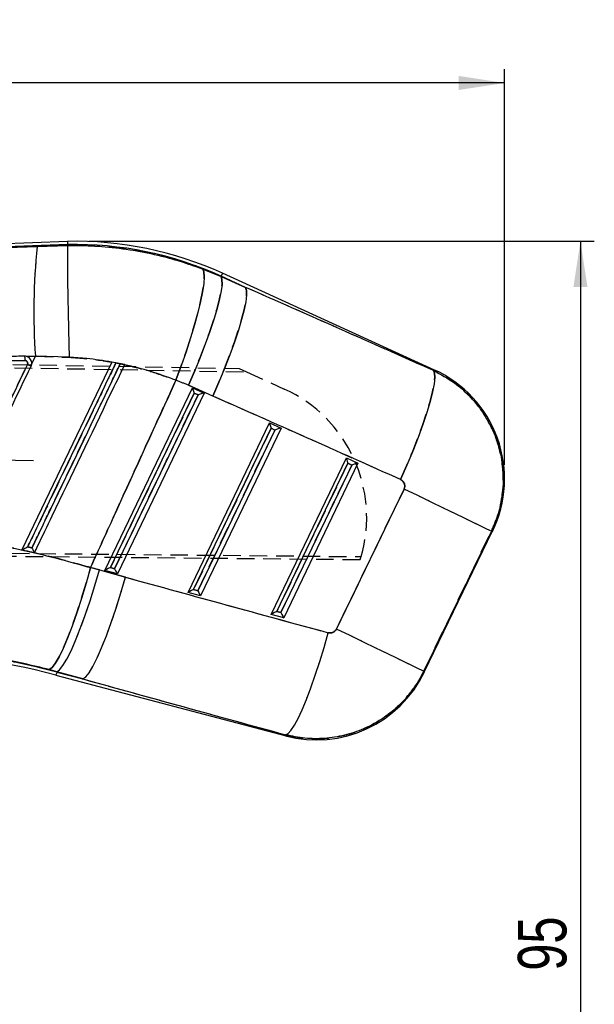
# Model space of a CAD drawing. Extents: x 41 to 411, y 12 to 288.
# Tile 10 of 24: x 205 to 246, y 217 to 288. Entities that reach past the tile are written whole.
import ezdxf

# ---------------------------------------------------------------- set-up
doc = ezdxf.new("R2010")
doc.units = 0
doc.linetypes.add('CENTERX2', pattern=[20.32, 12.7, -2.54, 2.54, -2.54])
doc.linetypes.add('HIDDEN', pattern=[1.905, 1.27, -0.635])
doc.layers.get('0').update_dxf_attribs({"linetype": 'CONTINUOUS'})
doc.styles.add('SLDTEXTSTYLE0', font='TXT', dxfattribs={"width": 0.75})
doc.dimstyles.new('SLDDIMSTYLE2', dxfattribs={"dimtxt": 3.5, "dimasz": 3.302, "dimexe": 0, "dimexo": 0.0625, "dimgap": 0.875, "dimtad": 1, "dimdec": 0, "dimrnd": 1e-09, "dimzin": 12, "dimtxsty": 'SLDTEXTSTYLE0', "dimsah": 1, "dimcen": 0.09, "dimazin": 3, "dimtfac": 1, "dimtdec": 0, "dimtofl": 0, "dimtmove": 0, "dimatfit": 3, "dimtolj": 1, "dimtzin": 12})
doc.dimstyles.new('SLDDIMSTYLE3', dxfattribs={"dimtxt": 3.5, "dimasz": 3.302, "dimexe": 0, "dimexo": 0.0625, "dimgap": 0.875, "dimtad": 1, "dimdec": 0, "dimrnd": 1e-09, "dimzin": 12, "dimtxsty": 'SLDTEXTSTYLE0', "dimsah": 1, "dimcen": 0.09, "dimazin": 3, "dimtfac": 1, "dimtofl": 0, "dimtmove": 0, "dimatfit": 3, "dimtolj": 1, "dimtzin": 12})

# ---------------------------------------------------------------- blocks, each defined once
blk = doc.blocks.new('_D_4')
at = {"color": 179, "linetype": 'CONTINUOUS'}
for p, q in [((56.417, 265.019), (56.417, 284.397)), ((240.018, 255.847), (240.018, 284.397)), ((240.018, 283.397), (56.417, 283.397))]:
    blk.add_line(p, q, dxfattribs=at)
for points in [[(56.417, 283.397), (59.719, 282.889), (59.719, 283.905)], [(240.018, 283.397), (236.716, 283.905), (236.716, 282.889)]]:
    blk.add_solid(points, dxfattribs=at)
at = {"color": 179, "linetype": 'CONTINUOUS', "insert": (134.34, 287.909, 0.1), "char_height": 3.5, "attachment_point": 1, "style": 'SLDTEXTSTYLE0'}
blk.add_mtext('184', dxfattribs=at)
blk = doc.blocks.new('_D_5')
at = {"color": 179, "linetype": 'CONTINUOUS'}
for p, q in [((210.042, 271.98), (246.488, 271.98)), ((245.488, 271.98), (245.488, 176.818)), ((116.412, 176.818), (246.488, 176.818))]:
    blk.add_line(p, q, dxfattribs=at)
for points in [[(245.488, 271.98), (244.98, 268.678), (245.996, 268.678)], [(245.488, 176.818), (245.996, 180.12), (244.98, 180.12)]]:
    blk.add_solid(points, dxfattribs=at)
at = {"color": 179, "linetype": 'CONTINUOUS', "insert": (240.976, 219.375, 0.1), "char_height": 3.5, "attachment_point": 1, "rotation": 90, "style": 'SLDTEXTSTYLE0'}
blk.add_mtext('95', dxfattribs=at)

msp = doc.modelspace()

# ---------------------------------------------------------------- linework, layer by layer
at = {"color": 7, "linetype": 'CONTINUOUS'}
for p, q in [((208.503415, 271.974558), (159.462393, 270.082966)), ((208.503452, 271.973675), (208.510321, 271.742909)), ((208.510321, 271.742909), (193.015364, 271.145244)), ((193.015364, 271.145244), (206.327063, 271.595534)), ((206.327063, 271.595534), (208.512378, 271.673438)), ((208.510321, 271.742909), (208.512385, 271.673615)), ((208.512378, 271.673438), (208.512385, 271.673615)), ((218.261284, 269.97944), (219.575603, 269.436695)), ((219.585319, 269.457994), (219.575603, 269.436695)), ((219.575603, 269.436695), (221.347105, 268.654567)), ((221.347105, 268.654567), (219.585319, 269.457994)), ((234.970641, 262.696528), (219.681476, 269.668846)), ((206.195009, 263.68896), (205.586333, 263.666474)), ((205.617417, 263.654363), (205.586333, 263.666474)), ((205.92041, 263.116683), (206.195009, 263.68896)), ((208.628905, 263.614868), (206.195009, 263.68896)), ((184.282046, 262.875795), (205.429946, 263.384212)), ((211.704452, 263.26371), (205.208686, 249.723183)), ((205.875766, 262.968231), (205.92041, 263.116683)), ((211.707529, 263.270123), (211.704452, 263.26371)), ((211.706583, 263.268152), (211.707529, 263.270123)), ((212.631476, 263.082396), (211.707529, 263.270123)), ((212.306847, 263.147325), (211.999167, 263.208729)), ((212.629606, 263.0785), (212.631476, 263.082396)), ((211.202305, 248.225428), (217.528877, 261.40755)), ((218.992029, 260.810801), (217.220527, 261.59293)), ((217.528877, 261.40755), (218.362567, 261.027363)), ((211.598587, 248.443758), (217.636664, 261.024759)), ((217.919123, 260.895947), (211.90415, 248.363076)), ((218.362567, 261.027363), (212.104168, 247.987294)), ((217.636664, 261.024759), (217.919123, 260.895947)), ((217.197616, 246.642394), (223.070976, 258.880189)), ((217.593898, 246.860724), (223.178756, 258.497397)), ((223.904666, 258.500001), (218.099479, 246.40426)), ((223.070976, 258.880189), (223.904666, 258.500001)), ((223.178756, 258.497397), (223.461215, 258.368587)), ((223.461215, 258.368587), (217.899461, 246.780042)), ((223.192927, 245.05936), (228.613068, 256.352828)), ((228.613068, 256.352828), (229.446758, 255.97264)), ((223.589209, 245.27769), (228.720848, 255.970036)), ((229.003315, 255.841225), (223.894772, 245.197008)), ((229.446758, 255.97264), (224.094798, 244.821226)), ((228.720848, 255.970036), (229.003315, 255.841225)), ((227.891487, 244.016883), (232.770812, 254.11425)), ((239.072588, 251.069058), (234.19327, 240.971691)), ((234.23319, 240.899452), (239.158985, 251.092987)), ((210.802247, 248.276305), (212.683384, 247.755575)), ((212.104168, 247.987294), (211.202305, 248.225428)), ((211.90415, 248.363076), (211.598587, 248.443758)), ((218.099479, 246.40426), (217.197616, 246.642394)), ((217.899461, 246.780042), (217.593898, 246.860724)), ((224.094798, 244.821226), (223.192927, 245.05936)), ((223.894772, 245.197008), (223.589209, 245.27769)), ((207.735863, 240.939093), (207.188514, 241.088426)), ((207.729933, 240.916635), (207.735863, 240.939093)), ((207.729933, 240.916635), (209.617001, 240.418364)), ((209.617001, 240.418364), (207.735863, 240.939093)), ((207.670767, 240.692571), (224.26254, 236.311592))]:
    msp.add_line(p, q, dxfattribs=at)
at = {"color": 7, "linetype": 'HIDDEN'}
for p, q in [((193.015364, 271.145244), (208.510321, 271.742909)), ((206.327063, 271.595534), (193.015364, 271.145244)), ((208.512378, 271.673438), (206.327063, 271.595534)), ((219.575603, 269.436695), (218.261284, 269.97944)), ((219.585319, 269.457994), (219.575603, 269.436695)), ((221.347105, 268.654567), (219.575603, 269.436695)), ((219.585319, 269.457994), (221.347105, 268.654567)), ((155.049552, 264.001577), (220.88654, 262.805142)), ((155.158323, 263.744826), (221.421164, 262.561583)), ((205.586333, 263.666474), (206.195009, 263.68896)), ((206.195009, 263.68896), (205.92041, 263.116683)), ((206.195009, 263.68896), (208.628905, 263.614868)), ((205.429946, 263.384212), (184.282046, 262.875795)), ((205.922198, 263.136372), (205.875766, 262.968231)), ((211.999167, 263.208729), (212.306847, 263.147325)), ((212.309223, 263.152274), (212.001939, 263.214503)), ((220.88654, 262.805142), (221.421164, 262.561583)), ((221.421164, 262.561583), (224.135411, 261.325064)), ((217.220527, 261.59293), (218.992029, 260.810801)), ((217.636664, 261.024759), (211.598587, 248.443758)), ((211.90415, 248.363076), (217.919123, 260.895947)), ((217.919123, 260.895947), (217.636664, 261.024759)), ((223.178756, 258.497397), (217.593898, 246.860724)), ((223.461215, 258.368587), (223.178756, 258.497397)), ((217.899461, 246.780042), (223.461215, 258.368587)), ((228.720848, 255.970036), (223.589209, 245.27769)), ((223.894772, 245.197008), (229.003315, 255.841225)), ((229.003315, 255.841225), (228.720848, 255.970036)), ((232.770812, 254.11425), (227.891487, 244.016883)), ((234.19327, 240.971691), (239.072588, 251.069058)), ((154.96672, 249.965403), (229.669538, 249.236294)), ((229.5991, 249.005807), (154.852234, 249.711741)), ((205.208857, 249.723536), (205.208686, 249.723183)), ((212.683384, 247.755575), (210.802247, 248.276305)), ((211.598587, 248.443758), (211.90415, 248.363076)), ((217.593898, 246.860724), (217.899461, 246.780042)), ((223.589209, 245.27769), (223.894772, 245.197008)), ((207.188514, 241.088426), (207.735863, 240.939093)), ((207.729933, 240.916635), (207.735863, 240.939093)), ((209.617001, 240.418364), (207.729933, 240.916635)), ((207.735863, 240.939093), (209.617001, 240.418364))]:
    msp.add_line(p, q, dxfattribs=at)
at = {"color": 179, "linetype": 'CENTERX2'}
msp.add_line((206.06243, 256.150898), (153.067482, 256.882665), dxfattribs=at)
at = {"color": 7, "linetype": 'CONTINUOUS', "flags": 128}
for points in [[(218.261284, 269.97944), (218.340029, 269.766709), (218.363111, 269.418897), (218.330105, 268.94242), (218.241629, 268.346068), (218.0993, 267.640839), (217.905764, 266.839739), (217.664574, 265.957548), (217.380185, 265.010534), (217.057836, 264.016165), (216.703486, 262.992782), (216.323656, 261.959261)], [(219.575603, 269.436695), (219.642599, 269.221129), (219.647092, 268.875135), (219.589007, 268.405028), (219.469403, 267.81939), (219.290469, 267.128915), (219.055463, 266.346205), (218.768676, 265.485552), (218.435344, 264.562668), (218.061563, 263.5944), (217.654143, 262.598426), (217.220527, 261.59293)], [(221.347105, 268.654567), (221.414094, 268.439001), (221.418594, 268.093007), (221.360509, 267.6229), (221.240905, 267.037262), (221.061964, 266.346787), (220.826958, 265.564077), (220.54017, 264.703424), (220.206846, 263.78054), (219.833058, 262.812272), (219.425638, 261.816299), (218.992029, 260.810801)], [(234.884058, 262.657592), (234.969412, 262.473888), (234.98847, 262.151942), (234.940876, 261.69794), (234.827538, 261.120605), (234.650631, 260.431026), (234.413561, 259.642454), (234.12088, 258.770037), (233.778205, 257.830536), (233.392124, 256.842), (232.970056, 255.823422), (232.520108, 254.794369)], [(239.072588, 251.069058), (238.955003, 251.125877), (238.699537, 251.249327), (238.311086, 251.437037), (237.797108, 251.685406), (237.16746, 251.989669), (236.434233, 252.343985), (235.611488, 252.741556), (234.715019, 253.174753), (233.76203, 253.635263), (232.770812, 254.11425)], [(210.167323, 248.448236), (209.851135, 247.315419), (209.520434, 246.216846), (209.18223, 245.175786), (208.843683, 244.214292), (208.51196, 243.352729), (208.194096, 242.609347), (207.896818, 241.999892), (207.626422, 241.537273), (207.388644, 241.231291), (207.188514, 241.088426)], [(207.735863, 240.939093), (207.938124, 241.079854), (208.179933, 241.383634), (208.456141, 241.843985), (208.760899, 242.451135), (209.087734, 243.192199), (209.429701, 244.051444), (209.779557, 245.010635), (210.129861, 246.049411), (210.473184, 247.145724), (210.802247, 248.276305)], [(209.617001, 240.418364), (209.819269, 240.559125), (210.06107, 240.862904), (210.337278, 241.323255), (210.642037, 241.930406), (210.968871, 242.671469), (211.310838, 243.530715), (211.660695, 244.489906), (212.010999, 245.528682), (212.354329, 246.624995), (212.683384, 247.755575)], [(224.232305, 236.392506), (224.408437, 236.477871), (224.619602, 236.706665), (224.861894, 237.074657), (225.130831, 237.575042), (225.42144, 238.198568), (225.728352, 238.933705), (226.045881, 239.766859), (226.368171, 240.682623), (226.689254, 241.664064), (227.003191, 242.693032), (227.304172, 243.750503)], [(234.19327, 240.971691), (234.075685, 241.028511), (233.820212, 241.151961), (233.431761, 241.339671), (232.917783, 241.588041), (232.288134, 241.892303), (231.554907, 242.246619), (230.732162, 242.64419), (229.835701, 243.077387), (228.882712, 243.537897), (227.891487, 244.016883)]]:
    msp.add_lwpolyline(points, dxfattribs=at)
at = {"color": 7, "linetype": 'HIDDEN', "flags": 128}
for points in [[(216.323656, 261.959261), (216.703486, 262.992782), (217.057836, 264.016165), (217.380185, 265.010534), (217.664574, 265.957548), (217.905764, 266.839739), (218.0993, 267.640839), (218.241629, 268.346068), (218.330105, 268.94242), (218.363111, 269.418897), (218.340029, 269.766709), (218.261284, 269.97944)], [(217.220527, 261.59293), (217.654143, 262.598426), (218.061563, 263.5944), (218.435344, 264.562668), (218.768676, 265.485552), (219.055463, 266.346205), (219.290469, 267.128915), (219.469403, 267.81939), (219.589007, 268.405028), (219.647092, 268.875135), (219.642599, 269.221129), (219.575603, 269.436695)], [(219.585319, 269.457994), (219.62737, 269.550208), (219.657425, 269.616109), (219.675456, 269.65566), (219.681476, 269.668846)], [(218.992029, 260.810801), (219.425638, 261.816299), (219.833058, 262.812272), (220.206846, 263.78054), (220.54017, 264.703424), (220.826958, 265.564077), (221.061964, 266.346787), (221.240905, 267.037262), (221.360509, 267.6229), (221.418594, 268.093007), (221.414094, 268.439001), (221.347105, 268.654567)], [(232.520108, 254.794369), (232.970056, 255.823422), (233.392124, 256.842), (233.778205, 257.830536), (234.12088, 258.770037), (234.413561, 259.642454), (234.650631, 260.431026), (234.827538, 261.120605), (234.940876, 261.69794), (234.98847, 262.151942), (234.969412, 262.473888), (234.884058, 262.657592)], [(234.970641, 262.696528), (234.961015, 262.692201), (234.884058, 262.657592)], [(239.072588, 251.069058), (238.955003, 251.125877), (238.699537, 251.249327), (238.311086, 251.437037), (237.797108, 251.685406), (237.16746, 251.989669), (236.434233, 252.343985), (235.611488, 252.741556), (234.715019, 253.174753), (233.76203, 253.635263), (232.770812, 254.11425)], [(239.072588, 251.069058), (239.149381, 251.090328), (239.158985, 251.092987)], [(207.188514, 241.088426), (207.388644, 241.231291), (207.626422, 241.537273), (207.896818, 241.999892), (208.194096, 242.609347), (208.51196, 243.352729), (208.843683, 244.214292), (209.18223, 245.175786), (209.520434, 246.216846), (209.851135, 247.315419), (210.167323, 248.448236)], [(207.735863, 240.939093), (207.938124, 241.079854), (208.179933, 241.383634), (208.456141, 241.843985), (208.760899, 242.451135), (209.087734, 243.192199), (209.429701, 244.051444), (209.779557, 245.010635), (210.129861, 246.049411), (210.473184, 247.145724), (210.802247, 248.276305)], [(209.617001, 240.418364), (209.819269, 240.559125), (210.06107, 240.862904), (210.337278, 241.323255), (210.642037, 241.930406), (210.968871, 242.671469), (211.310838, 243.530715), (211.660695, 244.489906), (212.010999, 245.528682), (212.354329, 246.624995), (212.683384, 247.755575)], [(224.232305, 236.392506), (224.408437, 236.477871), (224.619602, 236.706665), (224.861894, 237.074657), (225.130831, 237.575042), (225.42144, 238.198568), (225.728352, 238.933705), (226.045881, 239.766859), (226.368171, 240.682623), (226.689254, 241.664064), (227.003191, 242.693032), (227.304172, 243.750503)], [(234.19327, 240.971691), (234.075685, 241.028511), (233.820212, 241.151961), (233.431761, 241.339671), (232.917783, 241.588041), (232.288134, 241.892303), (231.554907, 242.246619), (230.732162, 242.64419), (229.835701, 243.077387), (228.882712, 243.537897), (227.891487, 244.016883)], [(234.23319, 240.899452), (234.228749, 240.90748), (234.19327, 240.971691)], [(224.232305, 236.392506), (224.25918, 236.320584), (224.26254, 236.311592)]]:
    msp.add_lwpolyline(points, dxfattribs=at)
at = {"color": 8, "linetype": 'CONTINUOUS', "flags": 128}
for points in [[(219.681476, 269.668846), (219.675456, 269.65566), (219.657425, 269.616109), (219.62737, 269.550208), (219.585319, 269.457994)], [(234.884058, 262.657592), (234.961015, 262.692201), (234.970641, 262.696528)], [(239.158985, 251.092987), (239.149381, 251.090328), (239.072588, 251.069058)], [(207.729933, 240.916635), (207.704057, 240.818642), (207.685564, 240.748613), (207.67447, 240.706584), (207.670767, 240.692571)], [(234.19327, 240.971691), (234.228749, 240.90748), (234.23319, 240.899452)], [(224.26254, 236.311592), (224.25918, 236.320584), (224.232305, 236.392506)]]:
    msp.add_lwpolyline(points, dxfattribs=at)
at = {"color": 7, "linetype": 'CONTINUOUS'}
for centre, radius, start, end in [((209.042369, 246.339011), 25.641212, 65.48559367, 91.20552622), ((250.636145, 266.901102), 44.55707, 173.95222246, 184.13406929), ((209.042369, 246.339011), 25.409469, 65.48559367, 91.1997997), ((110.018833, 63.668802), 221.153374, 64.31386814, 64.3881124), ((231.390901, 254.846737), 8.6275, 333.86759335, 65.83828309), ((194.782479, 191.881662), 50.483788, 75.20889632, 89.20616255), ((194.782479, 191.881662), 50.715531, 75.20889632, 89.20430748), ((226.465106, 244.653203), 8.6275, 254.94676085, 334.48010183)]:
    msp.add_arc(centre, radius, start, end, dxfattribs=at)
at = {"color": 7, "linetype": 'HIDDEN'}
for centre, radius, start, end in [((250.636145, 266.901102), 44.55707, 173.95222246, 184.13406929), ((209.042369, 246.339011), 25.409469, 65.48559367, 91.1997997), ((198.085676, 247.075711), 17.699089, 63.88713735, 64.81484319), ((219.92752, 252.087609), 10.150712, 343.68619146, 65.50953326), ((219.92752, 252.087609), 10.150712, 342.32577324, 343.68619146), ((194.782479, 191.881662), 50.715531, 75.20889632, 89.20430748)]:
    msp.add_arc(centre, radius, start, end, dxfattribs=at)
at = {"color": 7, "linetype": 'CONTINUOUS'}
for centre, major_axis, ratio, start_param, end_param in [((225.389253, 200.13233), (347.516009, -158.266146), 0.159482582, 1.616047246, 1.654902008), ((210.232093, 245.764104), (15.580422, -7.528886), 0.999926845, 1.605170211, 1.66116429), ((217.67421, 261.006614), (-0.144999, 0.400037), 0.068599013, 0.067165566, 1.500579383), ((217.956671, 260.877803), (0.407875, 0.14784), 0.068966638, 0.076587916, 1.637961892), ((226.390523, 199.64849), (347.504914, -158.290477), 0.138218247, 1.616067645, 1.654922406), ((223.216304, 258.479253), (-0.144999, 0.400037), 0.068599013, 0.067165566, 1.500579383), ((223.498766, 258.350442), (0.407875, 0.14784), 0.068966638, 0.076587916, 1.637961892), ((228.758399, 255.951892), (-0.144999, 0.400037), 0.068599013, 0.067165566, 1.500579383), ((229.04086, 255.823081), (0.407875, 0.14784), 0.068966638, 0.076587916, 1.637961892), ((195.144454, 191.706746), (52.853286, -25.540153), 0.999926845, 1.750895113, 1.762100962), ((211.636134, 248.425614), (0.432465, 0.199694), 0.06773113, 1.626420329, 3.059834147), ((211.941695, 248.344932), (-0.16536, 0.358112), 0.067363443, 1.48903782, 3.050411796), ((268.760552, 287.329846), (376.512257, -97.949758), 0.135617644, 4.598254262, 4.637394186), ((217.631446, 246.84258), (0.432465, 0.199694), 0.06773113, 1.626420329, 3.059834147), ((217.937006, 246.761898), (-0.16536, 0.358112), 0.067363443, 1.48903782, 3.050411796), ((223.626757, 245.259546), (0.432465, 0.199694), 0.06773113, 1.626420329, 3.059834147), ((223.932317, 245.178864), (-0.16536, 0.358112), 0.067363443, 1.48903782, 3.050411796), ((267.759283, 287.813687), (376.570522, -97.72895), 0.156481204, 4.598086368, 4.637226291)]:
    msp.add_ellipse(centre, major_axis=major_axis, ratio=ratio, start_param=start_param, end_param=end_param, dxfattribs=at)
at = {"color": 7, "linetype": 'HIDDEN'}
for centre, major_axis, ratio, start_param, end_param in [((225.389253, 200.13233), (347.516009, -158.266146), 0.159482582, 1.616047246, 1.654902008), ((210.232093, 245.764104), (15.580422, -7.528886), 0.999926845, 1.605170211, 1.66116429), ((226.390523, 199.64849), (347.504914, -158.290477), 0.138218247, 1.616067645, 1.654922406), ((195.144454, 191.706746), (52.853286, -25.540153), 0.999926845, 1.750895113, 1.762100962), ((268.760552, 287.329846), (376.512257, -97.949758), 0.135617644, 4.598254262, 4.637394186), ((267.759283, 287.813687), (376.570522, -97.72895), 0.156481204, 4.598086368, 4.637226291)]:
    msp.add_ellipse(centre, major_axis=major_axis, ratio=ratio, start_param=start_param, end_param=end_param, dxfattribs=at)
at = {"color": 7, "linetype": 'CONTINUOUS'}
for points, knots in [([(208.512378, 271.673438), (208.507726, 271.610773), (208.498424, 271.485445), (208.493359, 271.015103), (208.495161, 270.34641), (208.504062, 269.485302), (208.519808, 268.454546), (208.541664, 267.288115), (208.56912, 266.014621), (208.597638, 264.82018), (208.618365, 264.012804), (208.627689, 263.660782), (208.628905, 263.614868)], [0, 0, 0, 0, 0.113993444, 0.227986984, 0.341980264, 0.455973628, 0.56996933, 0.683965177, 0.797964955, 0.91196475, 0.988517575, 1, 1, 1, 1]), ([(208.512385, 271.673615), (209.079015, 271.674026), (210.325298, 271.674932), (212.24598, 271.503482), (214.275608, 271.168391), (216.29294, 270.676412), (217.605169, 270.211764), (218.261284, 269.97944)], [0, 0, 0, 0, 0.1705218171, 0.3750570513, 0.5795917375, 0.789795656, 1, 1, 1, 1]), ([(205.40635, 263.695097), (205.216037, 263.690515), (204.215153, 263.666418), (200.038159, 263.565797), (196.051554, 263.469477), (192.875501, 263.39274)], [0, 0, 0, 0, 0.0455619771, 0.2396175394, 1, 1, 1, 1]), ([(205.40635, 263.69509), (205.408555, 263.690051), (205.413108, 263.679642), (205.420212, 263.608979), (205.426501, 263.505882), (205.428797, 263.424764), (205.429946, 263.384206)], [0, 0, 0, 0, 0.238339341, 0.492226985, 0.746114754, 1, 1, 1, 1]), ([(205.586333, 263.666474), (205.575943, 263.669944), (205.518097, 263.689264), (205.45671, 263.692465), (205.40635, 263.69509)], [0, 0, 0, 0, 0.179618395, 1, 1, 1, 1]), ([(205.92041, 263.116683), (205.921109, 263.122074), (205.929139, 263.18403), (205.921315, 263.306029), (205.853524, 263.465428), (205.74647, 263.586977), (205.656622, 263.633892), (205.617417, 263.654363)], [0, 0, 0, 0, 0.02467115, 0.283570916, 0.541715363, 0.800027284, 1, 1, 1, 1]), ([(211.704452, 263.26371), (211.102433, 263.360649), (210.082566, 263.524872), (209.051387, 263.588712), (208.628905, 263.614868)], [0, 0, 0, 0, 0.5902919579, 1, 1, 1, 1]), ([(205.617432, 263.092277), (204.663442, 261.103165), (202.774299, 257.164216), (200.885303, 253.225211), (199.950223, 251.275345)], [0, 0, 0, 0, 0.504985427, 1, 1, 1, 1]), ([(200.205733, 251.149127), (201.150714, 253.118986), (203.040678, 257.058704), (204.930737, 260.998389), (205.875766, 262.968232)], [0, 0, 0, 0, 0.4999998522, 1, 1, 1, 1]), ([(205.429946, 263.384206), (205.453482, 263.382342), (205.499944, 263.378664), (205.561766, 263.34399), (205.60874, 263.292772), (205.635691, 263.228423), (205.641251, 263.157802), (205.62537, 263.114112), (205.617432, 263.092275)], [0, 0, 0, 0, 0.169741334, 0.335081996, 0.5005611, 0.666169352, 0.833147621, 1, 1, 1, 1]), ([(205.637728, 249.944167), (205.725508, 250.127206), (206.164409, 251.042403), (208.007791, 254.88623), (210.040497, 259.124708), (211.722102, 262.631021), (211.999167, 263.208729)], [0, 0, 0, 0, 0.041397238, 0.206986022, 0.869341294, 1, 1, 1, 1]), ([(212.306847, 263.147325), (212.219064, 262.964287), (211.78015, 262.049096), (209.936692, 258.205301), (207.90311, 253.964983), (206.220695, 250.456803), (205.942762, 249.877254)], [0, 0, 0, 0, 0.041379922, 0.206899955, 0.868980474, 1, 1, 1, 1]), ([(206.125755, 249.520867), (206.200112, 249.675867), (206.625682, 250.562979), (208.456067, 254.378564), (210.549677, 258.742767), (212.29206, 262.374866), (212.629606, 263.0785)], [0, 0, 0, 0, 0.034297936, 0.196298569, 0.844301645, 1, 1, 1, 1]), ([(216.323656, 261.959261), (215.722752, 262.180046), (214.516517, 262.623243), (213.260113, 262.926377), (212.629606, 263.0785)], [0, 0, 0, 0, 0.4981652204, 1, 1, 1, 1]), ([(234.884058, 262.657592), (235.40342, 262.382096), (236.361063, 261.874114), (237.542981, 260.814302), (238.570702, 259.551418), (239.32268, 258.115389), (239.776429, 256.587035), (239.957506, 255.158157), (239.891172, 253.720333), (239.612056, 252.334353), (239.248341, 251.481278), (239.072588, 251.069058)], [0, 0, 0, 0, 0.128292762, 0.236556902, 0.344820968, 0.483525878, 0.58798985, 0.692453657, 0.797237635, 0.902021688, 1, 1, 1, 1]), ([(216.323656, 261.959261), (214.866359, 258.77144), (212.808684, 254.270295), (210.763931, 249.763275), (210.167323, 248.448236)], [0, 0, 0, 0, 0.708224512, 1, 1, 1, 1]), ([(232.770812, 254.11425), (232.781153, 254.138527), (232.813527, 254.214529), (232.829667, 254.355472), (232.797947, 254.504158), (232.725835, 254.638236), (232.633511, 254.735147), (232.550968, 254.778253), (232.520108, 254.794369)], [0, 0, 0, 0, 0.0976143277, 0.3055957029, 0.5135163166, 0.6526369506, 0.8701340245, 1, 1, 1, 1]), ([(199.943308, 250.662733), (200.800407, 250.531966), (202.514586, 250.270437), (205.081947, 249.756375), (207.641368, 249.160478), (209.325341, 248.685649), (210.167323, 248.448236)], [0, 0, 0, 0, 0.248127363, 0.49624953, 0.74812616, 1, 1, 1, 1]), ([(205.208686, 249.723183), (205.403107, 249.680291), (205.708882, 249.612832), (206.014469, 249.545418), (206.125755, 249.520867)], [0, 0, 0, 0, 0.635829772, 1, 1, 1, 1]), ([(205.208857, 249.723536), (205.212368, 249.726191), (205.219363, 249.731481), (205.267941, 249.758002), (205.361151, 249.806492), (205.4923, 249.872548), (205.593175, 249.922331), (205.636662, 249.943645), (205.637728, 249.944167)], [0, 0, 0, 0, 0.12639437, 0.251803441, 0.451683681, 0.764578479, 0.994232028, 1, 1, 1, 1]), ([(205.942762, 249.877254), (205.87333, 249.892485), (205.771661, 249.914787), (205.669972, 249.937094), (205.637728, 249.944167)], [0, 0, 0, 0, 0.682913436, 1, 1, 1, 1]), ([(205.942762, 249.877254), (205.943281, 249.876186), (205.964996, 249.8315), (206.007127, 249.745387), (206.059219, 249.641819), (206.095436, 249.572233), (206.118209, 249.530624), (206.123287, 249.524059), (206.125755, 249.520867)], [0, 0, 0, 0, 0.006565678, 0.274715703, 0.524349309, 0.693232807, 0.850842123, 1, 1, 1, 1]), ([(227.304172, 243.750503), (227.359332, 243.741009), (227.470889, 243.72181), (227.616721, 243.758932), (227.74502, 243.82933), (227.834687, 243.914044), (227.876636, 243.989995), (227.891487, 244.016883)], [0, 0, 0, 0, 0.239986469, 0.485359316, 0.628844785, 0.868600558, 1, 1, 1, 1]), ([(207.188514, 241.088426), (205.96464, 241.387303), (203.491348, 241.991295), (200.943498, 242.276403), (199.656416, 242.42043)], [0, 0, 0, 0, 0.4948359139, 1, 1, 1, 1]), ([(234.19327, 240.971691), (233.941188, 240.51435), (233.458375, 239.638406), (232.471604, 238.528754), (231.296765, 237.554788), (229.949497, 236.807839), (228.485043, 236.317154), (227.055562, 236.094378), (225.618398, 236.099282), (224.694335, 236.294765), (224.232305, 236.392506)], [0, 0, 0, 0, 0.1317455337, 0.2523318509, 0.3729184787, 0.5164040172, 0.6390108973, 0.7616182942, 0.8808094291, 1, 1, 1, 1])]:
    msp.add_open_spline(points, degree=3, knots=knots, dxfattribs=at)
at = {"color": 7, "linetype": 'HIDDEN'}
for points, knots in [([(218.261284, 269.97944), (217.199234, 270.337291), (215.055331, 271.059665), (211.763938, 271.618783), (209.565625, 271.655854), (208.512385, 271.673615)], [0, 0, 0, 0, 0.338340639, 0.682990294, 1, 1, 1, 1]), ([(205.406491, 263.695101), (205.408666, 263.69006), (205.413158, 263.679649), (205.420268, 263.608987), (205.426539, 263.50589), (205.428909, 263.424774), (205.430095, 263.384216)], [0, 0, 0, 0, 0.238339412, 0.492227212, 0.746113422, 1, 1, 1, 1]), ([(208.628905, 263.614868), (209.437834, 263.5546), (210.468741, 263.477793), (211.485517, 263.30164), (211.704452, 263.26371)], [0, 0, 0, 0, 0.784676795, 1, 1, 1, 1]), ([(199.950223, 251.275345), (200.885303, 253.225211), (202.774299, 257.164216), (204.663442, 261.103165), (205.617432, 263.092277)], [0, 0, 0, 0, 0.495014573, 1, 1, 1, 1]), ([(205.617432, 263.092275), (205.625616, 263.115069), (205.641591, 263.159568), (205.635069, 263.230824), (205.607534, 263.29461), (205.560085, 263.345285), (205.498562, 263.378965), (205.4528, 263.38246), (205.429946, 263.384206)], [0, 0, 0, 0, 0.173764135, 0.339223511, 0.504566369, 0.669835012, 0.835108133, 1, 1, 1, 1]), ([(211.999167, 263.208729), (211.911385, 263.025691), (211.472471, 262.1105), (209.629012, 258.266707), (207.596323, 254.02822), (205.914782, 250.52188), (205.637728, 249.944167)], [0, 0, 0, 0, 0.041397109, 0.206985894, 0.869341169, 1, 1, 1, 1]), ([(205.942762, 249.877254), (206.030542, 250.060293), (206.469443, 250.97549), (208.312825, 254.819319), (210.346424, 259.059628), (212.028903, 262.567781), (212.306847, 263.147325)], [0, 0, 0, 0, 0.0413800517, 0.2069000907, 0.8689806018, 1, 1, 1, 1]), ([(212.309223, 263.152274), (212.344634, 263.144805), (212.415471, 263.129865), (212.51181, 263.108948), (212.585148, 263.092763), (212.623062, 263.084282), (212.629276, 263.082889), (212.631476, 263.082396)], [0, 0, 0, 0, 0.223425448, 0.446949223, 0.667488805, 0.882252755, 1, 1, 1, 1]), ([(212.629606, 263.0785), (213.255498, 262.927587), (214.511939, 262.624637), (215.71826, 262.1816), (216.323656, 261.959261)], [0, 0, 0, 0, 0.4981463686, 1, 1, 1, 1]), ([(239.072588, 251.069058), (239.238559, 251.456251), (239.5705, 252.230637), (239.861263, 253.52232), (239.96168, 254.896285), (239.820645, 256.413982), (239.404026, 257.894556), (238.720108, 259.279176), (237.865668, 260.465584), (236.822505, 261.482876), (235.8063, 262.203095), (235.128639, 262.537059), (234.884058, 262.657592)], [0, 0, 0, 0, 0.092114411, 0.184228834, 0.288392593, 0.392556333, 0.516343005, 0.622683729, 0.729024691, 0.834678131, 0.940332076, 1, 1, 1, 1]), ([(210.167323, 248.448236), (210.763931, 249.763275), (212.808684, 254.270295), (214.866359, 258.77144), (216.323656, 261.959261)], [0, 0, 0, 0, 0.291775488, 1, 1, 1, 1]), ([(232.520108, 254.794369), (232.53466, 254.787331), (232.600428, 254.755521), (232.70299, 254.671002), (232.781806, 254.543108), (232.821965, 254.402169), (232.826313, 254.259762), (232.788541, 254.16073), (232.770812, 254.11425)], [0, 0, 0, 0, 0.060458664, 0.273247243, 0.486140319, 0.609924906, 0.816921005, 1, 1, 1, 1]), ([(210.167323, 248.448236), (209.338024, 248.682211), (207.679418, 249.150164), (205.133606, 249.745168), (202.553683, 250.264045), (200.813438, 250.529836), (199.943308, 250.662733)], [0, 0, 0, 0, 0.2480994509, 0.496201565, 0.7480986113, 1, 1, 1, 1]), ([(205.637728, 249.944167), (205.669972, 249.937094), (205.771661, 249.914787), (205.87333, 249.892485), (205.942762, 249.877254)], [0, 0, 0, 0, 0.317086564, 1, 1, 1, 1]), ([(227.891487, 244.016883), (227.887982, 244.009896), (227.85935, 243.952816), (227.783394, 243.85661), (227.655559, 243.774626), (227.510016, 243.731083), (227.394538, 243.729031), (227.321124, 243.746475), (227.304172, 243.750503)], [0, 0, 0, 0, 0.03351027, 0.273760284, 0.513952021, 0.673692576, 0.924654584, 1, 1, 1, 1]), ([(199.656416, 242.42043), (200.917441, 242.279885), (203.465147, 241.995936), (205.939087, 241.392954), (207.188514, 241.088426)], [0, 0, 0, 0, 0.494964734, 1, 1, 1, 1]), ([(224.232305, 236.392506), (224.519391, 236.326372), (225.288079, 236.149296), (226.57668, 236.071915), (228.192286, 236.234157), (229.736086, 236.710362), (231.137069, 237.462072), (232.277885, 238.338818), (233.253071, 239.396315), (233.859201, 240.307727), (234.133604, 240.853106), (234.19327, 240.971691)], [0, 0, 0, 0, 0.074457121, 0.199362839, 0.324268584, 0.483490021, 0.604085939, 0.724681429, 0.845548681, 0.966416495, 1, 1, 1, 1])]:
    msp.add_open_spline(points, degree=3, knots=knots, dxfattribs=at)

# ---------------------------------------------------------------- dimensions: what is measured, and where the dimension line sits
at = {"color": 179, "linetype": 'CONTINUOUS'}
dim = msp.add_linear_dim(base=(56.416985, 283.396848), p1=(240.018401, 254.846737), p2=(56.416985, 264.018875), dimstyle='SLDDIMSTYLE2', dxfattribs=at)
dim.commit()
dim.dimension.update_dxf_attribs({"geometry": '_D_4', "text_midpoint": (139.640842, 283.396848), "dimtype": 160})
dim = msp.add_linear_dim(base=(245.487903, 176.81785), p1=(209.042369, 271.980223), p2=(115.412292, 176.81785), angle=90, dimstyle='SLDDIMSTYLE3', dxfattribs=at)
dim.commit()
dim.dimension.update_dxf_attribs({"geometry": '_D_5', "text_midpoint": (245.487903, 223.382541), "dimtype": 160})

doc.saveas('drawing.dxf')
